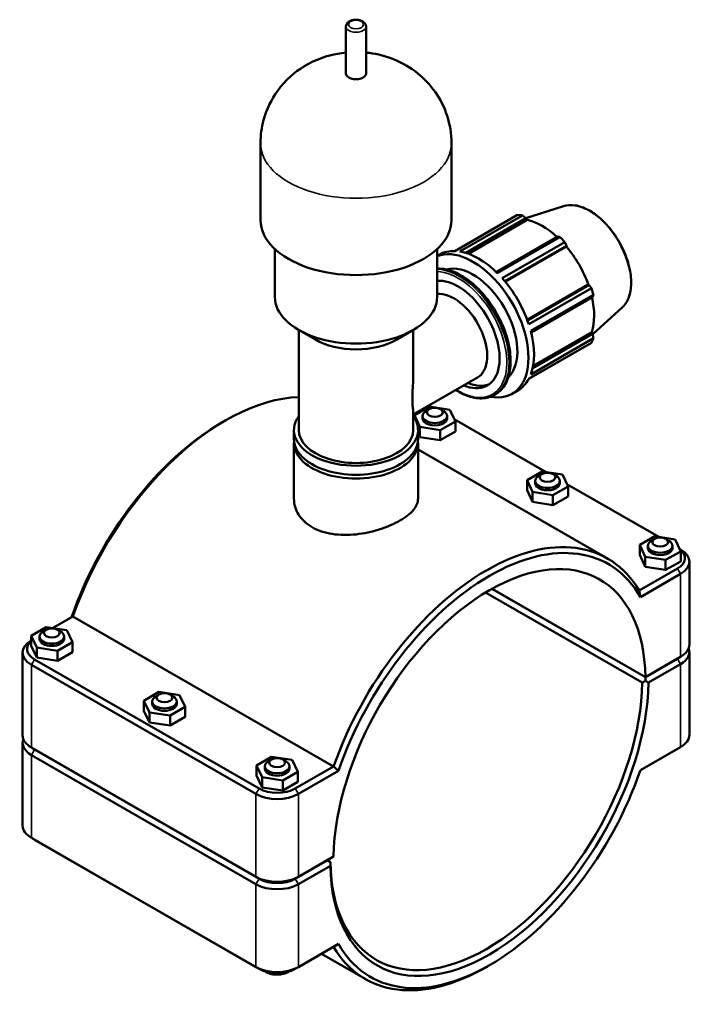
# Model space of a CAD drawing. Header units: millimetres. Extents: x 0 to 1062, y -44 to 1487.
# Tile 7 of 8: x 788 to 1062, y 719 to 1121. Entities that reach past the tile are written whole.
import ezdxf

# ---------------------------------------------------------------- set-up
doc = ezdxf.new("R2010")
doc.units = ezdxf.units.MM
doc.layers.add('Visible (ISO)', color=7, linetype='Continuous', lineweight=50)
doc.layers.add('Visible Narrow (ISO)', color=7, linetype='Continuous', lineweight=35)

msp = doc.modelspace()

# ---------------------------------------------------------------- linework, layer by layer
at = {"layer": 'Visible (ISO)'}
for p, q in [((921.165, 1098.696), (921.165, 1117.827)), ((929.355, 1098.696), (929.355, 1117.827)), ((886.308, 1038.851), (886.308, 1070.199)), ((964.212, 1038.851), (964.212, 1070.199)), ((965.615, 1026.224), (991.157, 1040.932)), ((993.132, 1040.741), (967.59, 1026.032)), ((1009.924, 1044.555), (994.536, 1039.659)), ((970.023, 1025.469), (994.591, 1039.616)), ((971.108, 1025.11), (995.042, 1038.893)), ((994.591, 1039.616), (995.042, 1038.893)), ((1007.655, 1032.093), (982.504, 1017.61)), ((982.914, 1017.208), (1008.455, 1031.916)), ((1010.431, 1029.833), (984.889, 1015.125)), ((892.151, 1007.504), (892.151, 1027.035)), ((958.369, 1007.504), (958.369, 1027.035)), ((958.369, 1024.208), (959.283, 1024.735)), ((985.954, 1013.892), (1011.153, 1028.403)), ((986.142, 1013.665), (1011.087, 1028.03)), ((1011.153, 1028.403), (1011.087, 1028.03)), ((995.09, 998.165), (1020.036, 1012.53)), ((1020.036, 1012.53), (1020.391, 1012.403)), ((1020.391, 1012.403), (995.191, 997.892)), ((995.725, 996.357), (1021.266, 1011.065)), ((1022.084, 1008.31), (996.543, 993.602)), ((996.688, 993.04), (1021.84, 1007.524)), ((1033.782, 1003.125), (1021.856, 992.302)), ((908.67, 990.063), (901.758, 994.075)), ((901.889, 953.173), (901.889, 993.999)), ((941.849, 990.063), (948.762, 994.075)), ((948.631, 976.206), (948.631, 993.999)), ((997.493, 979.381), (1021.44, 993.171)), ((1021.44, 993.171), (1021.84, 992.42)), ((1021.266, 988.781), (995.725, 974.072)), ((996.543, 975.885), (1022.084, 990.593)), ((1021.84, 992.42), (997.264, 978.267)), ((995.687, 974.003), (1010.431, 982.493)), ((948.631, 959.518), (974.793, 974.584)), ((988.959, 967.97), (991.221, 969.273)), ((981.713, 967.491), (982.171, 967.755)), ((949.08, 959.24), (955.237, 962.748)), ((955.162, 961.674), (953.884, 960.933)), ((955.237, 962.748), (963.59, 961.431)), ((959.705, 961.674), (960.982, 960.933)), ((963.59, 961.431), (965.786, 956.607)), ((870.547, 956.249), (871.815, 956.985)), ((948.631, 953.173), (948.631, 960.225)), ((949.08, 958.114), (949.08, 959.24)), ((951.277, 954.416), (949.08, 959.24)), ((952.433, 958.905), (952.433, 957.924)), ((965.786, 956.607), (959.63, 953.1)), ((962.433, 958.905), (962.433, 957.924)), ((965.338, 957.59), (1002.776, 936.031)), ((965.786, 952.519), (965.786, 956.607)), ((899.941, 949.494), (899.941, 953.173)), ((950.579, 949.494), (950.579, 953.173)), ((959.63, 953.1), (951.277, 954.416)), ((951.277, 950.328), (951.277, 954.416)), ((959.63, 949.012), (959.63, 953.1)), ((965.786, 952.519), (959.63, 949.012)), ((951.277, 950.328), (950.579, 951.862)), ((959.63, 949.012), (951.277, 950.328)), ((899.941, 925.186), (899.941, 947.94)), ((950.579, 925.186), (950.579, 947.94)), ((950.579, 945.245), (1027.838, 900.754)), ((995.042, 932.772), (1001.199, 936.28)), ((1001.199, 936.28), (1009.552, 934.963)), ((995.042, 928.685), (995.042, 932.772)), ((997.239, 927.948), (995.042, 932.772)), ((998.395, 932.437), (998.395, 931.456)), ((1001.124, 935.206), (999.846, 934.465)), ((1005.667, 935.206), (1006.944, 934.465)), ((1008.395, 932.437), (1008.395, 931.456)), ((1009.552, 934.963), (1011.748, 930.139)), ((997.239, 923.861), (995.042, 928.685)), ((1011.748, 930.139), (1005.592, 926.632)), ((1011.3, 931.123), (1048.738, 909.563)), ((1011.748, 926.052), (1011.748, 930.139)), ((1005.592, 926.632), (997.239, 927.948)), ((997.239, 923.861), (997.239, 927.948)), ((1005.592, 922.544), (1005.592, 926.632)), ((1011.748, 926.052), (1005.592, 922.544)), ((1005.592, 922.544), (997.239, 923.861)), ((1041.004, 906.305), (1047.16, 909.812)), ((1047.086, 908.739), (1045.808, 907.997)), ((1047.16, 909.812), (1055.513, 908.496)), ((1051.628, 908.739), (1052.906, 907.997)), ((1055.513, 908.496), (1057.71, 903.672)), ((1041.004, 902.217), (1041.004, 906.305)), ((1043.201, 901.481), (1041.004, 906.305)), ((1044.357, 905.969), (1044.357, 904.988)), ((1054.357, 905.969), (1054.357, 904.988)), ((1057.265, 904.65), (1057.699, 904.398)), ((1043.201, 897.393), (1041.004, 902.217)), ((1051.554, 900.164), (1043.201, 901.481)), ((1043.201, 897.393), (1043.201, 901.481)), ((1057.71, 903.672), (1051.554, 900.164)), ((1051.554, 896.076), (1051.554, 900.164)), ((1057.71, 899.584), (1057.71, 903.672)), ((1056.393, 896.645), (1040.788, 887.659)), ((1051.554, 896.076), (1043.201, 897.393)), ((1057.71, 899.584), (1051.554, 896.076)), ((1061.253, 865.623), (1061.253, 899.429)), ((1041.277, 885.003), (1057.666, 894.441)), ((1043.347, 852.302), (980.706, 888.374)), ((1043.333, 852.382), (980.769, 888.41)), ((978.153, 886.892), (1042.06, 850.09)), ((801.501, 872.347), (809.732, 877.087)), ((809.732, 877.087), (916.08, 815.845)), ((798.876, 872.743), (792.786, 869.198)), ((807.253, 871.479), (798.876, 872.743)), ((792.786, 869.198), (795.072, 864.388)), ((792.786, 865.111), (792.786, 869.198)), ((796.163, 867.933), (796.163, 868.914)), ((798.891, 871.684), (797.613, 870.942)), ((803.434, 871.684), (804.712, 870.942)), ((806.163, 867.933), (806.163, 868.914)), ((809.54, 866.668), (807.253, 871.479)), ((795.072, 860.3), (792.786, 865.111)), ((795.072, 864.388), (803.449, 863.123)), ((795.072, 860.3), (795.072, 864.388)), ((803.449, 863.123), (809.54, 866.668)), ((809.54, 862.581), (809.54, 866.668)), ((789.266, 828.568), (789.266, 862.374)), ((803.449, 859.035), (795.072, 860.3)), ((803.449, 859.035), (803.449, 863.123)), ((809.54, 862.581), (803.449, 859.035)), ((1057.666, 860.635), (1043.333, 852.382)), ((1043.347, 852.384), (1056.393, 859.896)), ((1056.421, 859.913), (1057.699, 860.654)), ((1061.253, 828.793), (1061.253, 862.598)), ((792.854, 857.386), (884.424, 804.654)), ((885.697, 806.859), (794.127, 859.59)), ((1056.393, 859.815), (1043.347, 852.302)), ((1044.606, 850.09), (1057.666, 857.61)), ((1043.333, 852.382), (1043.347, 852.384)), ((1043.347, 852.302), (1043.34, 850.833)), ((844.838, 846.276), (838.747, 842.731)), ((844.853, 845.216), (843.575, 844.475)), ((853.215, 845.011), (844.838, 846.276)), ((849.396, 845.216), (850.674, 844.475)), ((855.502, 840.201), (853.215, 845.011)), ((838.747, 842.731), (841.034, 837.92)), ((838.747, 838.643), (838.747, 842.731)), ((842.125, 841.466), (842.125, 842.447)), ((849.411, 836.655), (855.502, 840.201)), ((852.125, 841.466), (852.125, 842.447)), ((855.502, 836.113), (855.502, 840.201)), ((841.034, 833.833), (838.747, 838.643)), ((841.034, 837.92), (849.411, 836.655)), ((841.034, 833.833), (841.034, 837.92)), ((849.411, 832.568), (849.411, 836.655)), ((855.502, 836.113), (849.411, 832.568)), ((849.411, 832.568), (841.034, 833.833)), ((789.266, 791.738), (789.266, 825.543)), ((1057.666, 823.805), (1041.277, 814.367)), ((1056.421, 823.082), (1057.699, 823.824)), ((794.098, 822.858), (792.821, 823.6)), ((884.424, 770.848), (792.854, 823.58)), ((792.854, 820.555), (884.424, 767.823)), ((794.127, 822.842), (885.697, 770.11)), ((885.697, 770.028), (794.127, 822.76)), ((890.8, 819.808), (884.709, 816.263)), ((899.177, 818.543), (890.8, 819.808)), ((1041.274, 814.36), (1056.393, 823.066)), ((884.709, 816.263), (886.996, 811.453)), ((884.709, 812.175), (884.709, 816.263)), ((888.086, 814.998), (888.086, 815.979)), ((890.815, 818.748), (889.537, 818.007)), ((895.358, 818.748), (896.636, 818.007)), ((898.086, 814.998), (898.086, 815.979)), ((901.464, 813.733), (899.177, 818.543)), ((916.08, 815.845), (900.476, 806.859)), ((886.996, 807.365), (884.709, 812.175)), ((895.373, 810.188), (901.464, 813.733)), ((901.464, 809.645), (901.464, 813.733)), ((901.749, 804.654), (918.138, 814.092)), ((886.996, 811.453), (895.373, 810.188)), ((886.996, 807.365), (886.996, 811.453)), ((895.373, 806.1), (895.373, 810.188)), ((901.464, 809.645), (895.373, 806.1)), ((895.373, 806.1), (886.996, 807.365)), ((794.098, 786.028), (792.821, 786.769)), ((884.424, 734.018), (792.854, 786.75)), ((794.127, 786.011), (885.697, 733.279)), ((900.476, 770.11), (913.522, 777.623)), ((913.522, 777.541), (900.476, 770.028)), ((916.081, 779.102), (901.749, 770.848)), ((913.451, 777.582), (913.522, 777.541)), ((914.808, 776.81), (913.459, 777.587)), ((913.522, 777.623), (916.081, 779.102)), ((914.798, 776.811), (913.522, 777.541)), ((901.749, 767.823), (914.808, 775.344)), ((918.138, 743.456), (901.749, 734.018)), ((900.476, 733.279), (916.08, 742.265)), ((911.185, 739.447), (929.03, 729.17)), ((979.973, 734.917), (978.705, 734.182))]:
    msp.add_line(p, q, dxfattribs=at)
for centre, major_axis, ratio, start_param, end_param in [((925.26, 1098.696), (-4.095, 0), 0.5758617, 0, 3.1415927), ((1000.794, 1011.712), (-15.969, 27.731), 0.5780931, 5.8451561, 5.9396837), ((925.26, 1038.851), (-38.952, 0), 0.5758617, 0, 3.1415927), ((1001.37, 1012.044), (14.851, -25.79), 0.5780931, 2.0696433, 2.6635608), ((1000.794, 1011.712), (15.969, -27.731), 0.5780931, 1.9181653, 2.0126929), ((972.99, 995.701), (-15.969, 27.731), 0.5780931, 2.680115, 6.2022385), ((975.252, 997.004), (-15.969, 27.731), 0.5780931, 5.9396837, 6.2831853), ((975.252, 997.004), (15.969, -27.731), 0.5780931, 2.0126929, 2.7035635), ((1001.37, 1012.044), (14.851, -25.79), 0.5780931, 1.2672974, 1.8781627), ((972.99, 995.701), (-12.775, 22.185), 0.5780931, 3.2821048, 6.1426732), ((966.888, 992.188), (-11.977, 20.798), 0.5780931, 2.4980915, 6.0256281), ((975.252, 997.004), (15.969, -27.731), 0.5780931, 1.2272947, 1.9181653), ((965.211, 991.222), (-9.581, 16.638), 0.5780931, 3.1415927, 6.0279278), ((1000.794, 1011.712), (15.969, -27.731), 0.5780931, 1.1327672, 1.2272947), ((925.26, 1007.504), (-33.109, 0), 0.5758617, 0, 3.1415927), ((1001.37, 1012.044), (14.851, -25.79), 0.5780931, 0.4818993, 1.0759774), ((975.252, 997.004), (15.969, -27.731), 0.5780931, 0.4418966, 1.1327672), ((925.26, 999.543), (23.371, 0), 0.5758617, 3.9231383, 5.5016397), ((1000.794, 1011.712), (15.969, -27.731), 0.5780931, 0.347369, 0.4418966), ((968.605, 993.177), (11.977, -20.798), 0.5780931, 5.6396842, 6.21171), ((975.252, 997.004), (15.969, -27.731), 0.5780931, 0, 0.347369), ((872.085, 876.204), (49.404, 85.792), 0.5780931, 0.3436863, 1.8823989), ((957.433, 958.905), (5, 0), 0.5758617, 2.360047, 7.0647309), ((925.26, 953.173), (-25.319, 0), 0.5758617, 5.8883942, 9.8195691), ((957.433, 957.924), (-5, 0), 0.5758617, 0, 3.1415927), ((870.813, 876.937), (-48.506, -84.232), 0.5780931, 3.9289245, 5.0352196), ((925.26, 953.173), (-23.371, 0), 0.5758617, 0, 3.1415927), ((925.26, 947.94), (-25.319, 0), 0.5758617, 6.229891, 9.4780723), ((925.26, 949.494), (-25.319, 0), 0.5758617, 0, 3.1415927), ((1003.395, 932.437), (5, 0), 0.5758617, 2.360047, 7.0647309), ((1003.395, 931.456), (-5, 0), 0.5758617, 0, 3.1415927), ((978.434, 814.962), (49.404, 85.792), 0.5780931, 5.9677153, 8.1655843), ((979.707, 814.229), (48.506, 84.232), 0.5780931, 5.9564074, 8.1768921), ((979.707, 814.229), (44.913, 77.993), 0.5780931, 5.5164104, 8.6168891), ((1049.357, 905.969), (5, 0), 0.5758617, 2.360047, 7.0647309), ((1049.357, 904.988), (-5, 0), 0.5758617, 0, 3.1415927), ((1049.003, 900.9), (10.45, 0), 0.5758617, 5.4977871, 6.9353387), ((1049.003, 899.429), (12.25, 0), 0.5758617, 5.4977871, 7.0647309), ((801.163, 868.914), (-5, 0), 0.5758617, 5.5016397, 10.2063236), ((801.163, 867.933), (5, 0), 0.5758617, 3.1415927, 6.2831853), ((801.516, 862.374), (-12.25, 0), 0.5758617, 5.5057322, 7.0685835), ((801.516, 863.846), (-10.45, 0), 0.5758617, 5.7013665, 7.0685835), ((1049.003, 865.623), (12.25, 0), 0.5758617, 5.4977871, 6.2831853), ((1049.003, 862.598), (12.25, 0), 0.5758617, 5.4977871, 6.4992656), ((1049.003, 864.07), (-10.45, 0), 0.5758617, 2.3561945, 2.4985005), ((1049.003, 864.152), (10.45, 0), 0.5758617, 5.4977871, 5.5016397), ((978.399, 814.983), (-90, -52.029), 0.0016725, 2.3757835, 2.3757846), ((979.707, 814.229), (-45.811, -79.552), 0.5780931, 5.5160073, 8.6172922), ((978.434, 814.962), (-44.913, -77.993), 0.5780931, 5.5164093, 8.6168902), ((847.125, 842.447), (-5, 0), 0.5758617, 5.5016397, 10.2063236), ((847.125, 841.466), (5, 0), 0.5758617, 3.1415927, 6.2831853), ((801.516, 828.568), (-12.25, 0), 0.5758617, 0, 0.7853982), ((1049.003, 828.793), (12.25, 0), 0.5758617, 5.4977871, 6.2831853), ((801.516, 825.543), (-12.25, 0), 0.5758617, 6.067105, 7.0685835), ((801.516, 827.015), (-10.45, 0), 0.5758617, 0.6430922, 0.7853982), ((801.516, 827.097), (10.45, 0), 0.5758617, 3.9231383, 3.9269908), ((1049.003, 827.321), (10.45, 0), 0.5758617, 5.4977871, 5.5016397), ((893.086, 815.979), (-5, 0), 0.5758617, 5.5016397, 10.2063236), ((893.086, 814.998), (5, 0), 0.5758617, 3.1415927, 6.2831853), ((979.707, 814.229), (-48.506, -84.232), 0.5780931, 5.9564074, 8.1768921), ((893.086, 809.642), (12.25, 0), 0.5758617, 3.9269908, 5.4977871), ((893.086, 811.114), (-10.45, 0), 0.5758617, 0.7853982, 2.3561945), ((801.516, 791.738), (-12.25, 0), 0.5758617, 0, 0.7853982), ((801.516, 790.266), (10.45, 0), 0.5758617, 3.9231383, 3.9269908), ((893.086, 775.837), (-12.25, 0), 0.5758617, 0.7853982, 2.3561945), ((893.086, 772.812), (12.25, 0), 0.5758617, 3.9269908, 5.4977871), ((893.086, 774.365), (10.45, 0), 0.5758617, 3.9269908, 5.4977871), ((893.086, 774.283), (-10.45, 0), 0.5758617, 0.7853982, 2.3561945), ((978.434, 814.962), (-49.404, -85.792), 0.5780931, 5.9677153, 7.0705172), ((893.086, 739.006), (-12.25, 0), 0.5758617, 0.7853982, 2.3561945), ((893.086, 737.534), (10.45, 0), 0.5758617, 3.9269908, 5.4977871)]:
    msp.add_ellipse(centre, major_axis=major_axis, ratio=ratio, start_param=start_param, end_param=end_param, dxfattribs=at)
for centre in [(957.433, 960.376), (1003.395, 933.908), (1049.357, 907.441), (801.163, 870.386), (847.125, 843.918), (893.086, 817.451)]:
    msp.add_ellipse(centre, major_axis=(3.2, 0), ratio=0.5758617, dxfattribs=at)
for points, knots in [([(929.355, 1117.827), (929.355, 1118.093), (929.3, 1118.358), (929.097, 1118.866), (928.94, 1119.104), (928.524, 1119.568), (928.249, 1119.78), (927.595, 1120.156), (927.205, 1120.309), (926.379, 1120.525), (925.942, 1120.587), (925.066, 1120.621), (924.627, 1120.592), (923.777, 1120.446), (923.366, 1120.328), (922.606, 1119.995), (922.255, 1119.78), (921.69, 1119.26), (921.463, 1118.961), (921.221, 1118.366), (921.165, 1118.097), (921.165, 1117.827)], [5.4977871, 5.4977871, 5.4977871, 5.4977871, 5.724757, 5.724757, 5.9743286, 5.9743286, 6.2836461, 6.2836461, 6.6418961, 6.6418961, 7.0028229, 7.0028229, 7.3592266, 7.3592266, 7.7178935, 7.7178935, 8.0806027, 8.0806027, 8.4086935, 8.4086935, 8.6393798, 8.6393798, 8.6393798, 8.6393798]), ([(921.165, 1107.213), (920.056, 1107.104), (918.938, 1106.95), (913.536, 1105.97), (909.014, 1104.584), (900.478, 1099.326), (896.647, 1096.267), (890.895, 1088.285), (888.81, 1084.274), (886.754, 1076.654), (886.308, 1073.429), (886.308, 1070.199)], [7.2374827, 7.2374827, 7.2374827, 7.2374827, 7.3738835, 7.3738835, 7.8876822, 7.8876822, 8.2460525, 8.2460525, 8.4852607, 8.4852607, 8.6393798, 8.6393798, 8.6393798, 8.6393798]), ([(964.212, 1070.199), (964.212, 1074.067), (963.565, 1077.92), (961.246, 1085.074), (959.536, 1088.311), (955.41, 1094.232), (952.941, 1096.703), (947.406, 1101.189), (944.379, 1102.858), (937.66, 1105.76), (934.093, 1106.62), (930.207, 1107.123), (929.78, 1107.172), (929.355, 1107.213)], [5.4977871, 5.4977871, 5.4977871, 5.4977871, 5.6823238, 5.6823238, 5.8793857, 5.8793857, 6.1155373, 6.1155373, 6.4251025, 6.4251025, 6.8473657, 6.8473657, 6.8996842, 6.8996842, 6.8996842, 6.8996842]), ([(1009.924, 1044.555), (1011.369, 1045.015), (1012.972, 1045.112), (1016.391, 1044.594), (1018.216, 1043.95), (1021.884, 1041.974), (1023.728, 1040.632), (1027.231, 1037.396), (1028.89, 1035.503), (1031.86, 1031.361), (1033.17, 1029.114), (1035.315, 1024.486), (1036.149, 1022.106), (1037.254, 1017.446), (1037.525, 1015.167), (1037.465, 1010.933), (1037.133, 1008.979), (1035.881, 1005.618), (1034.967, 1004.204), (1033.791, 1003.133), (1033.787, 1003.129), (1033.782, 1003.125)], [5.6249709, 5.6249709, 5.6249709, 5.6249709, 5.9314049, 5.9314049, 6.2509755, 6.2509755, 6.575394, 6.575394, 6.8994588, 6.8994588, 7.2228872, 7.2228872, 7.5462961, 7.5462961, 7.8703122, 7.8703122, 8.1947749, 8.1947749, 8.5148199, 8.5148199, 8.5160634, 8.5160634, 8.5160634, 8.5160634]), ([(958.369, 1019.06), (958.461, 1019.064), (958.553, 1019.067), (960.604, 1019.111), (962.699, 1018.701), (967.013, 1017.029), (969.235, 1015.747), (973.553, 1012.446), (975.649, 1010.426), (979.5, 1005.86), (981.256, 1003.316), (984.256, 997.958), (985.499, 995.145), (987.351, 989.527), (987.959, 986.723), (988.468, 981.399), (988.37, 978.88), (987.458, 974.388), (986.647, 972.412), (984.591, 969.536), (983.466, 968.5), (982.171, 967.755)], [5.7913987, 5.7913987, 5.7913987, 5.7913987, 5.8063048, 5.8063048, 6.1217514, 6.1217514, 6.4447817, 6.4447817, 6.7684363, 6.7684363, 7.0914614, 7.0914614, 7.4142435, 7.4142435, 7.7373378, 7.7373378, 8.061055, 8.061055, 8.3836422, 8.3836422, 8.6413135, 8.6413135, 8.6413135, 8.6413135]), ([(948.631, 976.206), (948.631, 975.271), (948.607, 974.33), (948.517, 972.025), (948.436, 970.671), (948.305, 968.112), (948.259, 966.907), (948.259, 964.74), (948.305, 963.812), (948.436, 962.252), (948.517, 961.617), (948.607, 960.758), (948.631, 960.466), (948.631, 960.225)], [5.1791268, 5.1791268, 5.1791268, 5.1791268, 5.447741, 5.447741, 5.8452543, 5.8452543, 6.2427676, 6.2427676, 6.6402808, 6.6402808, 7.0377941, 7.0377941, 7.3064083, 7.3064083, 7.3064083, 7.3064083]), ([(981.713, 967.491), (980.173, 966.604), (978.398, 966.132), (974.536, 966.049), (972.441, 966.46), (968.872, 967.843), (967.417, 968.589), (965.974, 969.505)], [2.3581282, 2.3581282, 2.3581282, 2.3581282, 2.66471212, 2.66471212, 2.98015878, 2.98015878, 3.1929947, 3.1929947, 3.1929947, 3.1929947]), ([(899.941, 925.186), (899.941, 924.106), (900.092, 922.987), (900.729, 920.778), (901.216, 919.689), (902.505, 917.636), (903.308, 916.67), (905.169, 914.937), (906.227, 914.17), (907.357, 913.519)], [13.4164666, 13.4164666, 13.4164666, 13.4164666, 13.8956681, 13.8956681, 14.3748697, 14.3748697, 14.8540713, 14.8540713, 15.3332729, 15.3332729, 15.3332729, 15.3332729]), ([(907.357, 913.519), (908.486, 912.869), (909.761, 912.293), (912.534, 911.358), (914.031, 910.998), (917.15, 910.513), (918.774, 910.387), (922.037, 910.35), (923.676, 910.438), (926.844, 910.774), (928.482, 911.035), (931.745, 911.727), (933.37, 912.159), (936.489, 913.152), (937.986, 913.715), (940.759, 914.919), (942.034, 915.56), (944.292, 916.861), (945.35, 917.563), (947.211, 919.027), (948.015, 919.79), (949.304, 921.335), (949.79, 922.119), (950.428, 923.672), (950.579, 924.442), (950.579, 925.186)], [0, 0, 0, 0, 0.4792016, 0.4792016, 0.9584031, 0.9584031, 1.4376047, 1.4376047, 1.9168063, 1.9168063, 2.3959343, 2.3959343, 2.8750622, 2.8750622, 3.3541902, 3.3541902, 3.8333182, 3.8333182, 4.3124462, 4.3124462, 4.7915742, 4.7915742, 5.2707022, 5.2707022, 5.7498302, 5.7498302, 5.7498302, 5.7498302]), ([(898.004, 732.225), (897.443, 731.872), (896.847, 731.606), (895.46, 731.154), (894.655, 731.006), (893.038, 730.892), (892.226, 730.925), (890.634, 731.176), (889.854, 731.393), (888.792, 731.866), (888.475, 732.032), (888.169, 732.225)], [1.5265712, 1.5265712, 1.5265712, 1.5265712, 1.8415971, 1.8415971, 2.2347579, 2.2347579, 2.6232489, 2.6232489, 3.0137903, 3.0137903, 3.1858178, 3.1858178, 3.1858178, 3.1858178])]:
    msp.add_open_spline(points, degree=3, knots=knots, dxfattribs=at)
for points, weights in [([(994.591, 1039.616), (993.88, 1040.169), (993.132, 1040.741)], [1.00139794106, 1.00110742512, 1]), ([(1008.455, 1031.916), (1008.05, 1032.009), (1007.655, 1032.093)], [1, 1.00110742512, 1.00139794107]), ([(1011.153, 1028.403), (1010.803, 1029.105), (1010.431, 1029.833)], [1.00139794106, 1.00110742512, 1]), ([(1021.266, 1011.065), (1020.823, 1011.75), (1020.391, 1012.403)], [1, 1.00110742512, 1.00139794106]), ([(1021.84, 1007.524), (1021.963, 1007.911), (1022.084, 1008.31)], [1.00139794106, 1.00110742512, 1]), ([(1022.084, 990.593), (1021.963, 991.527), (1021.84, 992.42)], [1, 1.00110742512, 1.00139794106]), ([(1010.431, 982.493), (1010.45, 982.528), (1010.468, 982.563)], [1, 1.0000558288, 1.00010958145]), ([(1043.34, 850.833), (1042.695, 850.46), (1042.06, 850.09)], [1.00580249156, 1.00874368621, 1.0116426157]), ([(914.808, 776.81), (914.801, 776.811), (914.798, 776.811)], [1.0116426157, 1.00874368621, 1.00580249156])]:
    msp.add_rational_spline(points, weights, degree=2, dxfattribs=at)
for points, degree in [([(1041.277, 885.003), (1041.116, 885.888), (1040.953, 886.774), (1040.788, 887.659)], 3), ([(1043.34, 850.833), (1043.972, 850.464), (1044.606, 850.09)], 2), ([(918.138, 814.092), (917.451, 814.675), (916.765, 815.259), (916.08, 815.845)], 3), ([(914.808, 775.344), (914.801, 776.08), (914.798, 776.811)], 2), ([(918.138, 743.456), (917.451, 743.058), (916.765, 742.662), (916.08, 742.265)], 3)]:
    msp.add_open_spline(points, degree=degree, dxfattribs=at)
at = {"layer": 'Visible Narrow (ISO)'}
for p, q in [((1056.393, 896.645), (1057.666, 894.441)), ((1057.666, 894.441), (1057.666, 860.635)), ((1056.393, 859.896), (1057.666, 860.635)), ((794.127, 859.59), (792.854, 857.386)), ((792.854, 823.58), (792.854, 857.386)), ((1056.393, 859.815), (1057.666, 857.61)), ((1057.666, 857.61), (1057.666, 823.805)), ((1056.393, 823.066), (1057.666, 823.805)), ((794.127, 822.842), (792.854, 823.58)), ((794.127, 822.76), (792.854, 820.555)), ((792.854, 786.75), (792.854, 820.555)), ((885.697, 806.859), (884.424, 804.654)), ((884.424, 804.654), (884.424, 770.848)), ((900.476, 806.859), (901.749, 804.654)), ((901.749, 770.848), (901.749, 804.654)), ((794.127, 786.011), (792.854, 786.75)), ((885.697, 770.11), (884.424, 770.848)), ((885.697, 770.028), (884.424, 767.823)), ((884.424, 767.823), (884.424, 734.018)), ((900.476, 770.11), (901.749, 770.848)), ((900.476, 770.028), (901.749, 767.823)), ((901.749, 734.018), (901.749, 767.823)), ((885.697, 733.279), (884.424, 734.018)), ((900.476, 733.279), (901.749, 734.018))]:
    msp.add_line(p, q, dxfattribs=at)
for centre, major_axis, ratio, start_param, end_param in [((925.26, 1117.827), (-4.095, 0), 0.5758617, 0, 3.1415927), ((925.26, 1070.199), (-38.952, 0), 0.5758617, 0, 3.1415927), ((1020.345, 1022.971), (-12.023, 20.879), 0.5780931, 3.2668427, 6.1579352), ((967.799, 992.712), (-14.372, 24.958), 0.5780931, 3.1415927, 5.9811808), ((967.341, 992.448), (14.372, -24.958), 0.5780931, 0, 2.8143436), ((966.888, 992.188), (-14.053, 24.403), 0.5780931, 2.3210416, 5.9418215)]:
    msp.add_ellipse(centre, major_axis=major_axis, ratio=ratio, start_param=start_param, end_param=end_param, dxfattribs=at)
msp.add_ellipse((925.26, 1118.644), major_axis=(3.095, 0), ratio=0.5758617, dxfattribs=at)

doc.saveas('drawing.dxf')
